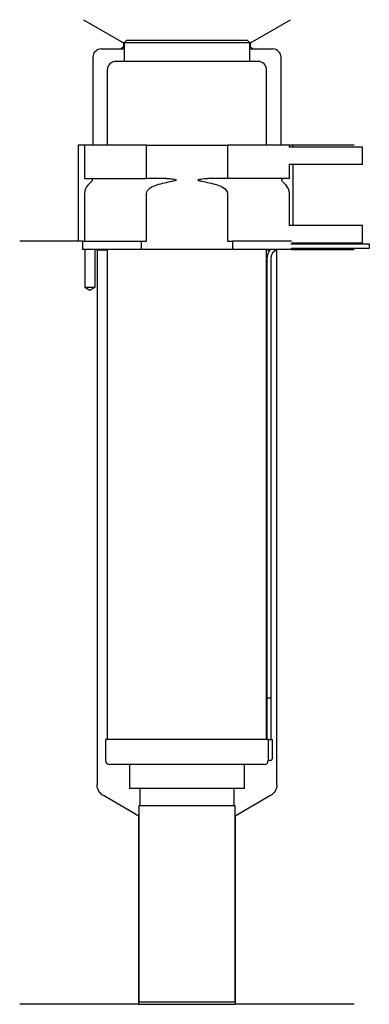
# Model space of a CAD drawing. Header units: millimetres. Extents: x 32 to 116, y 146 to 382.
import ezdxf

# ---------------------------------------------------------------- set-up
doc = ezdxf.new("R2010")
doc.units = ezdxf.units.MM
for name, color, linetype in [('201', 7, 'Continuous'), ('30', 7, 'Continuous'), ('32', 7, 'Continuous')]:
    doc.layers.add(name, color=color, linetype=linetype)

msp = doc.modelspace()

# ---------------------------------------------------------------- linework, layer by layer
at = {"layer": '201', "color": 113}
for p, q in [((47.48, 381.9), (57.01, 376.4)), ((87.41, 376.4), (96.93, 381.9)), ((51.71, 374.9), (56.51, 374.9)), ((57.01, 375.4), (56.51, 374.9)), ((56.51, 374.9), (57.21, 374.9)), ((57.01, 376.4), (57.01, 375.4)), ((57.21, 376.4), (57.01, 376.4)), ((57.21, 375.4), (57.01, 375.4)), ((87.41, 376.4), (87.21, 376.4)), ((87.41, 375.4), (87.21, 375.4)), ((87.21, 374.9), (87.91, 374.9)), ((87.41, 375.4), (87.41, 376.4)), ((87.91, 374.9), (87.41, 375.4)), ((87.91, 374.9), (92.71, 374.9)), ((49.71, 372.9), (49.71, 351.9)), ((94.71, 351.9), (94.71, 372.9)), ((46.21, 351.9), (46.21, 328.9)), ((47.71, 351.9), (46.21, 351.9)), ((112.21, 351.9), (96.71, 351.9)), ((97.51, 351.9), (97.51, 351.4)), ((97.51, 347.2), (97.51, 332.6)), ((47.21, 328.9), (32.21, 328.9)), ((46.21, 328.9), (32.21, 328.9)), ((47.21, 328.9), (47.21, 326.9)), ((47.76, 326.9), (47.76, 317.9)), ((50.26, 317.9), (50.26, 326.9)), ((50.61, 326.9), (50.71, 326.8)), ((50.71, 326.8), (50.71, 198.77)), ((50.71, 326.8), (53.16, 326.8)), ((91.26, 326.8), (92.01, 326.8)), ((93.45, 326.8), (93.71, 326.8)), ((93.71, 326.8), (93.81, 326.9)), ((93.71, 198.77), (93.71, 326.8)), ((97.21, 326.9), (112.21, 326.9)), ((47.76, 317.9), (49.01, 317.18)), ((49.01, 317.18), (50.26, 317.9)), ((60.71, 191.27), (52.21, 196.18)), ((92.21, 196.18), (83.71, 191.27)), ((60.71, 146.22), (60.71, 191.27)), ((83.71, 191.27), (83.71, 146.22)), ((60.71, 146.22), (32.21, 146.22)), ((60.71, 146.22), (83.71, 146.22)), ((112.21, 146.22), (83.71, 146.22))]:
    msp.add_line(p, q, dxfattribs=at)
for centre, start, end in [((51.71, 372.9), 90, 180), ((92.71, 372.9), 0, 90)]:
    msp.add_arc(centre, 2, start, end, dxfattribs=at)
at = {"layer": '201', "color": 113, "extrusion": (0, 0, -1)}
for centre, start, end in [((-53.71, 198.77), 300, 360), ((-90.71, 198.77), 180, 240)]:
    msp.add_arc(centre, 3, start, end, dxfattribs=at)
at = {"layer": '30', "color": 113}
for p, q in [((57.71, 376.9), (57.21, 376.4)), ((57.21, 376.4), (57.21, 371.9)), ((87.21, 376.4), (57.21, 376.4)), ((86.71, 376.9), (57.71, 376.9)), ((87.21, 376.4), (86.71, 376.9)), ((87.21, 371.9), (87.21, 376.4)), ((89.26, 371.9), (55.16, 371.9)), ((53.16, 369.9), (53.16, 351.9)), ((91.26, 351.9), (91.26, 369.9)), ((47.71, 351.9), (47.71, 343.9)), ((62.51, 351.9), (47.71, 351.9)), ((62.51, 343.9), (62.51, 351.9)), ((62.51, 351.9), (81.9, 351.9)), ((81.9, 351.9), (81.9, 343.9)), ((96.71, 351.9), (81.9, 351.9)), ((96.71, 351.4), (96.71, 351.9)), ((96.71, 343.9), (96.71, 347.2)), ((47.71, 343.9), (62.51, 343.9)), ((49.44, 343.22), (48.59, 342.37)), ((67.2, 343.9), (62.51, 343.9)), ((81.9, 343.9), (77.21, 343.9)), ((96.71, 343.9), (81.9, 343.9)), ((95.83, 342.37), (94.98, 343.22)), ((47.71, 340.24), (47.71, 328.9)), ((62.51, 328.9), (62.51, 340.24)), ((81.9, 340.24), (81.9, 328.9)), ((96.71, 332.6), (96.71, 340.24)), ((47.21, 328.9), (61.31, 328.9)), ((47.21, 328.9), (47.21, 326.9)), ((61.31, 326.9), (61.31, 328.9)), ((61.31, 328.9), (62.51, 328.9)), ((81.9, 328.9), (83.11, 328.9)), ((83.11, 328.9), (83.11, 326.9)), ((97.18, 328.9), (83.11, 328.9)), ((97.21, 328.2), (97.21, 328.4)), ((115.81, 328.2), (97.21, 328.2)), ((115.81, 328.2), (115.81, 327.2)), ((61.31, 326.9), (47.21, 326.9)), ((47.76, 326.9), (47.76, 317.9)), ((50.26, 317.9), (50.26, 326.9)), ((53.16, 326.9), (53.16, 209.6)), ((83.11, 326.9), (61.31, 326.9)), ((97.21, 326.9), (83.11, 326.9)), ((91.26, 209.6), (91.26, 326.9)), ((97.21, 327.2), (115.81, 327.2)), ((97.21, 326.9), (97.21, 327.2)), ((91.31, 324.7), (91.31, 219.6)), ((92.31, 219.6), (92.31, 324.7)), ((47.76, 317.9), (50.26, 317.9)), ((91.31, 219.6), (92.31, 219.6)), ((91.31, 219.6), (92.31, 219.6)), ((91.31, 219.6), (91.31, 209.6)), ((92.31, 209.6), (92.31, 219.6)), ((52.76, 209.6), (52.76, 204.6)), ((91.64, 209.6), (52.76, 209.6)), ((91.64, 209.6), (92.66, 209.6)), ((91.64, 209.6), (91.64, 205.1)), ((92.66, 205.1), (92.66, 209.6)), ((90.66, 203.6), (53.76, 203.6)), ((58.46, 203.6), (58.46, 197.84)), ((85.96, 197.84), (85.96, 203.6)), ((92.16, 204.6), (91.66, 204.6)), ((85.96, 197.84), (58.46, 197.84)), ((60.9, 197.84), (60.9, 193.74)), ((83.51, 193.74), (83.51, 197.84)), ((83.71, 193.74), (60.71, 193.74)), ((60.71, 193.74), (60.71, 146.69)), ((83.71, 146.69), (83.71, 193.74)), ((83.71, 146.69), (60.71, 146.69))]:
    msp.add_line(p, q, dxfattribs=at)
for centre, radius, start, end in [((55.16, 369.9), 2, 90, 180), ((89.26, 369.9), 2, 0, 90), ((50.71, 340.24), 3, 135, 180), ((93.71, 340.24), 3, 0, 45), ((94.81, 324.7), 3.5, 141.0539, 180), ((92.16, 205.1), 0.5, -90, 0), ((53.76, 204.6), 1, 180, 270), ((90.66, 204.6), 1, -90, 0)]:
    msp.add_arc(centre, radius, start, end, dxfattribs=at)
at = {"layer": '30', "color": 113, "extrusion": (0, 0, -1)}
for centre, radius, start, end in [((-49.16, 343.5), 0.4, 90, 225), ((-95.26, 343.5), 0.4, -45, 90), ((-94.81, 324.7), 2.5, 0, 61.6416)]:
    msp.add_arc(centre, radius, start, end, dxfattribs=at)
at = {"layer": '30', "color": 113}
for points, knots in [([(62.51, 340.24), (62.51, 340.83), (62.96, 341.32), (63.92, 341.98), (64.46, 342.2), (65.02, 342.37)], [0, 0, 0, 0, 0.5, 0.5, 1, 1, 1, 1]), ([(67.2, 343.9), (67.25, 343.9), (67.29, 343.9), (67.83, 343.89), (68.33, 343.85), (68.82, 343.77), (69.02, 343.74), (69.22, 343.7), (69.43, 343.63), (69.46, 343.62), (69.5, 343.6), (69.52, 343.59), (69.55, 343.57), (69.57, 343.56), (69.59, 343.54), (69.59, 343.54), (69.6, 343.53), (69.6, 343.52), (69.61, 343.51), (69.61, 343.5), (69.6, 343.49), (69.6, 343.49), (69.6, 343.47), (69.59, 343.47), (69.57, 343.44), (69.55, 343.43), (69.46, 343.38), (69.38, 343.36), (69.11, 343.28), (68.92, 343.25), (68.73, 343.22)], [0, 0, 0, 0, 0.037532, 0.037532, 0.479326, 0.479326, 0.479326, 0.652283, 0.652283, 0.67679, 0.67679, 0.692908, 0.692908, 0.709848, 0.709848, 0.715998, 0.715998, 0.722254, 0.722254, 0.726798, 0.726798, 0.731321, 0.731321, 0.738696, 0.738696, 0.757525, 0.757525, 0.830443, 0.830443, 1, 1, 1, 1]), ([(75.69, 343.22), (75.4, 343.26), (75.09, 343.27), (74.8, 343.48), (74.84, 343.56), (74.96, 343.63), (75.03, 343.65), (75.24, 343.71), (75.38, 343.73), (76.08, 343.86), (76.65, 343.9), (77.21, 343.9)], [0, 0, 0, 0, 0.25, 0.25, 0.3125, 0.3125, 0.375, 0.375, 0.5, 0.5, 1, 1, 1, 1]), ([(79.4, 342.37), (79.95, 342.2), (80.5, 341.98), (81.46, 341.33), (81.9, 340.83), (81.9, 340.24)], [0, 0, 0, 0, 0.5, 0.5, 1, 1, 1, 1]), ([(91.64, 205.1), (91.64, 205.05), (91.64, 204.99), (91.64, 204.89), (91.64, 204.84), (91.65, 204.75), (91.65, 204.71), (91.65, 204.65), (91.65, 204.63), (91.65, 204.62), (91.65, 204.61), (91.65, 204.6)], [0, 0, 0, 0, 0.207769, 0.207769, 0.415759, 0.415759, 0.624157, 0.624157, 0.834463, 0.834463, 1, 1, 1, 1])]:
    msp.add_open_spline(points, degree=3, knots=knots, dxfattribs=at)
for points in [[(65.02, 342.37), (66.23, 342.74), (67.47, 343.03), (68.73, 343.22)], [(75.69, 343.22), (76.94, 343.03), (78.17, 342.74), (79.4, 342.37)]]:
    msp.add_open_spline(points, degree=3, dxfattribs=at)
at = {"layer": '32', "color": 113}
for p, q in [((114.21, 351.4), (96.68, 351.4)), ((114.21, 347.2), (114.21, 351.4)), ((114.21, 347.2), (96.68, 347.2)), ((114.21, 332.6), (96.68, 332.6)), ((114.21, 328.4), (114.21, 332.6)), ((114.21, 328.4), (97.18, 328.4))]:
    msp.add_line(p, q, dxfattribs=at)

doc.saveas('drawing.dxf')
